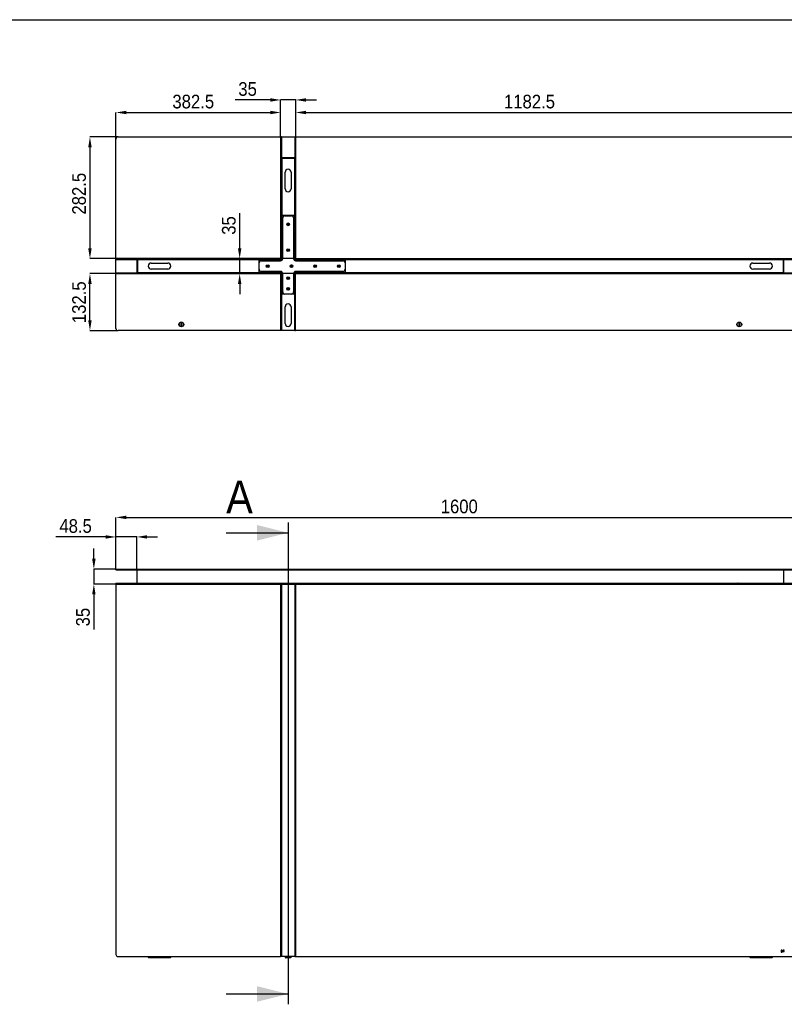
# Model space of a CAD drawing. Header units: millimetres. Extents: x 2573 to 11759, y -54 to 4251.
# Tile 3 of 7: x 6327 to 8103, y 1964 to 4251. Entities that reach past the tile are written whole.
import ezdxf

# ---------------------------------------------------------------- set-up
doc = ezdxf.new("R2010")
doc.units = ezdxf.units.MM
doc.header["$LTSCALE"] = 12
doc.header["$PDSIZE"] = -1
doc.linetypes.add('SLD-Solido', pattern=[0])
doc.layers.add('QUOTE', color=1, linetype='SLD-Solido')
doc.layers.add('SEZIONI', color=9, linetype='SLD-Solido')
doc.styles.add('SLDTEXTSTYLE0', font='GOTHIC.TTF', dxfattribs={"width": 0.913})
doc.dimstyles.new('SLDDIMSTYLE0', dxfattribs={"dimtxt": 31.75, "dimasz": 24, "dimexe": 0, "dimexo": 0.0625, "dimgap": 7.9375, "dimtad": 1, "dimdec": 1, "dimrnd": 1e-09, "dimzin": 12, "dimdsep": 46, "dimtxsty": 'SLDTEXTSTYLE0', "dimsah": 1, "dimcen": 0.09, "dimadec": 0, "dimazin": 3, "dimtfac": 1, "dimtdec": 1, "dimtofl": 0, "dimtmove": 0, "dimatfit": 3, "dimfxl": 1, "dimfrac": 2, "dimtolj": 1, "dimtzin": 12, "dimarcsym": 0})
doc.dimstyles.new('SLDDIMSTYLE1', dxfattribs={"dimtxt": 31.75, "dimasz": 24, "dimexe": 0, "dimexo": 0.0625, "dimgap": 7.9375, "dimtad": 1, "dimdec": 1, "dimrnd": 1e-09, "dimzin": 12, "dimdsep": 46, "dimtxsty": 'SLDTEXTSTYLE0', "dimsah": 1, "dimcen": 0.09, "dimadec": 0, "dimazin": 3, "dimtfac": 1, "dimtdec": 1, "dimtmove": 0, "dimatfit": 0, "dimfxl": 1, "dimfrac": 2, "dimtolj": 1, "dimtzin": 12, "dimarcsym": 0})

# ---------------------------------------------------------------- blocks, each defined once
blk = doc.blocks.new('_D')
at = {"layer": 'Defpoints', "color": 0, "transparency": 16777216}
for p in [(8150.7, 3095.4), (6550.7, 2975.4), (8150.7, 2975.4)]:
    blk.add_point(p, dxfattribs=at)
at = {"layer": 'QUOTE', "color": 0, "lineweight": -2, "transparency": 16777216}
for p, q in [((6550.7, 2975.4), (6550.7, 3095.4)), ((6574.7, 3095.4), (8126.7, 3095.4)), ((8150.7, 2975.4), (8150.7, 3095.4))]:
    blk.add_line(p, q, dxfattribs=at)
at = {"layer": 'QUOTE', "color": 0, "transparency": 16777216}
for points in [[(6574.7, 3099.4), (6574.7, 3091.4), (6550.7, 3095.4)], [(8126.7, 3099.4), (8126.7, 3091.4), (8150.7, 3095.4)]]:
    blk.add_solid(points, dxfattribs=at)
at = {"layer": 'QUOTE', "color": 0, "transparency": 16777216, "insert": (7348.2, 3136.7), "char_height": 31.75, "attachment_point": 2, "style": 'SLDTEXTSTYLE0'}
blk.add_mtext('\\A1;1600', dxfattribs=at)
blk = doc.blocks.new('_D_1')
at = {"layer": 'Defpoints', "color": 0, "transparency": 16777216}
for p in [(6550.7, 2975.4), (6499.4, 2940.4), (6965.7, 2940.4)]:
    blk.add_point(p, dxfattribs=at)
at = {"layer": 'QUOTE', "color": 0, "lineweight": -2, "transparency": 16777216}
for p, q in [((6499.4, 2999.4), (6499.4, 3023.4)), ((6550.6, 2975.4), (6499.4, 2975.4)), ((6499.4, 2975.4), (6499.4, 2940.4)), ((6965.6, 2940.4), (6499.4, 2940.4)), ((6499.4, 2916.4), (6499.4, 2835))]:
    blk.add_line(p, q, dxfattribs=at)
at = {"layer": 'QUOTE', "color": 0, "transparency": 16777216}
for points in [[(6495.4, 2999.4), (6503.4, 2999.4), (6499.4, 2975.4)], [(6495.4, 2916.4), (6503.4, 2916.4), (6499.4, 2940.4)]]:
    blk.add_solid(points, dxfattribs=at)
at = {"layer": 'QUOTE', "color": 0, "transparency": 16777216, "insert": (6458.1, 2863.7), "char_height": 31.75, "attachment_point": 2, "rotation": 90, "style": 'SLDTEXTSTYLE0'}
blk.add_mtext('\\A1;35', dxfattribs=at)
blk = doc.blocks.new('_D_2')
at = {"layer": 'Defpoints', "color": 0, "transparency": 16777216}
for p in [(6550.7, 3050), (6550.7, 2975.4), (6599.2, 2973.1)]:
    blk.add_point(p, dxfattribs=at)
at = {"layer": 'QUOTE', "color": 0, "lineweight": -2, "transparency": 16777216}
for p, q in [((6526.7, 3050), (6411.3, 3050)), ((6550.7, 2975.4), (6550.7, 3050)), ((6599.2, 3050), (6550.7, 3050)), ((6599.2, 2973.2), (6599.2, 3050)), ((6623.2, 3050), (6647.2, 3050))]:
    blk.add_line(p, q, dxfattribs=at)
at = {"layer": 'QUOTE', "color": 0, "transparency": 16777216}
for points in [[(6526.7, 3054), (6526.7, 3046), (6550.7, 3050)], [(6623.2, 3054), (6623.2, 3046), (6599.2, 3050)]]:
    blk.add_solid(points, dxfattribs=at)
at = {"layer": 'QUOTE', "color": 0, "transparency": 16777216, "insert": (6457, 3091.3), "char_height": 31.75, "attachment_point": 2, "style": 'SLDTEXTSTYLE0'}
blk.add_mtext('\\A1;48.5', dxfattribs=at)
blk = doc.blocks.new('_D_4')
at = {"layer": 'Defpoints', "color": 0, "transparency": 16777216}
for p in [(6490.3, 3661.6), (6965.7, 3661.6), (6555.7, 3529.1)]:
    blk.add_point(p, dxfattribs=at)
at = {"layer": 'QUOTE', "color": 0, "lineweight": -2, "transparency": 16777216}
for p, q in [((6965.6, 3661.6), (6490.3, 3661.6)), ((6490.3, 3553.1), (6490.3, 3637.6)), ((6555.6, 3529.1), (6490.3, 3529.1))]:
    blk.add_line(p, q, dxfattribs=at)
at = {"layer": 'QUOTE', "color": 0, "transparency": 16777216}
for points in [[(6486.3, 3637.6), (6494.3, 3637.6), (6490.3, 3661.6)], [(6486.3, 3553.1), (6494.3, 3553.1), (6490.3, 3529.1)]]:
    blk.add_solid(points, dxfattribs=at)
at = {"layer": 'QUOTE', "color": 0, "transparency": 16777216, "insert": (6449, 3595.1), "char_height": 31.75, "attachment_point": 2, "rotation": 90, "style": 'SLDTEXTSTYLE0'}
blk.add_mtext('\\A1;132.5', dxfattribs=at)
blk = doc.blocks.new('_D_5')
at = {"layer": 'Defpoints', "color": 0, "transparency": 16777216}
for p in [(6838.1, 3696.6), (6965.7, 3696.6), (6965.7, 3661.6)]:
    blk.add_point(p, dxfattribs=at)
at = {"layer": 'QUOTE', "color": 0, "lineweight": -2, "transparency": 16777216}
for p, q in [((6838.1, 3720.6), (6838.1, 3802.1)), ((6965.6, 3696.6), (6838.1, 3696.6)), ((6838.1, 3661.6), (6838.1, 3696.6)), ((6965.6, 3661.6), (6838.1, 3661.6)), ((6838.1, 3637.6), (6838.1, 3613.6))]:
    blk.add_line(p, q, dxfattribs=at)
at = {"layer": 'QUOTE', "color": 0, "transparency": 16777216}
for points in [[(6834.1, 3720.6), (6842.1, 3720.6), (6838.1, 3696.6)], [(6834.1, 3637.6), (6842.1, 3637.6), (6838.1, 3661.6)]]:
    blk.add_solid(points, dxfattribs=at)
at = {"layer": 'QUOTE', "color": 0, "transparency": 16777216, "insert": (6796.8, 3773.4), "char_height": 31.75, "attachment_point": 2, "rotation": 90, "style": 'SLDTEXTSTYLE0'}
blk.add_mtext('\\A1;35', dxfattribs=at)
blk = doc.blocks.new('_D_6')
at = {"layer": 'Defpoints', "color": 0, "transparency": 16777216}
for p in [(6555.7, 3979.1), (6490.3, 3696.6), (6965.7, 3696.6)]:
    blk.add_point(p, dxfattribs=at)
at = {"layer": 'QUOTE', "color": 0, "lineweight": -2, "transparency": 16777216}
for p, q in [((6555.6, 3979.1), (6490.3, 3979.1)), ((6490.3, 3955.1), (6490.3, 3720.6)), ((6965.6, 3696.6), (6490.3, 3696.6))]:
    blk.add_line(p, q, dxfattribs=at)
at = {"layer": 'QUOTE', "color": 0, "transparency": 16777216}
for points in [[(6486.3, 3955.1), (6494.3, 3955.1), (6490.3, 3979.1)], [(6486.3, 3720.6), (6494.3, 3720.6), (6490.3, 3696.6)]]:
    blk.add_solid(points, dxfattribs=at)
at = {"layer": 'QUOTE', "color": 0, "transparency": 16777216, "insert": (6449, 3847.3), "char_height": 31.75, "attachment_point": 2, "rotation": 90, "style": 'SLDTEXTSTYLE0'}
blk.add_mtext('\\A1;282.5', dxfattribs=at)
blk = doc.blocks.new('_D_7')
at = {"layer": 'Defpoints', "color": 0, "transparency": 16777216}
for p in [(6933.2, 4035.9), (6550.7, 3974.1), (6933.2, 3979.1)]:
    blk.add_point(p, dxfattribs=at)
at = {"layer": 'QUOTE', "color": 0, "lineweight": -2, "transparency": 16777216}
for p, q in [((6550.7, 3974.2), (6550.7, 4035.9)), ((6574.7, 4035.9), (6909.2, 4035.9)), ((6933.2, 3979.2), (6933.2, 4035.9))]:
    blk.add_line(p, q, dxfattribs=at)
at = {"layer": 'QUOTE', "color": 0, "transparency": 16777216}
for points in [[(6574.7, 4039.9), (6574.7, 4031.9), (6550.7, 4035.9)], [(6909.2, 4039.9), (6909.2, 4031.9), (6933.2, 4035.9)]]:
    blk.add_solid(points, dxfattribs=at)
at = {"layer": 'QUOTE', "color": 0, "transparency": 16777216, "insert": (6730.3, 4077.2), "char_height": 31.75, "attachment_point": 2, "style": 'SLDTEXTSTYLE0'}
blk.add_mtext('\\A1;382.5', dxfattribs=at)
blk = doc.blocks.new('_D_8')
at = {"layer": 'Defpoints', "color": 0, "transparency": 16777216}
for p in [(6968.2, 4065.1), (6933.2, 3979.1), (6968.2, 3979.1)]:
    blk.add_point(p, dxfattribs=at)
at = {"layer": 'QUOTE', "color": 0, "lineweight": -2, "transparency": 16777216}
for p, q in [((6909.2, 4065.1), (6827.7, 4065.1)), ((6933.2, 3979.2), (6933.2, 4065.1)), ((6968.2, 4065.1), (6933.2, 4065.1)), ((6968.2, 3979.2), (6968.2, 4065.1)), ((6992.2, 4065.1), (7016.2, 4065.1))]:
    blk.add_line(p, q, dxfattribs=at)
at = {"layer": 'QUOTE', "color": 0, "transparency": 16777216}
for points in [[(6909.2, 4069.1), (6909.2, 4061.1), (6933.2, 4065.1)], [(6992.2, 4069.1), (6992.2, 4061.1), (6968.2, 4065.1)]]:
    blk.add_solid(points, dxfattribs=at)
at = {"layer": 'QUOTE', "color": 0, "transparency": 16777216, "insert": (6856.5, 4106.4), "char_height": 31.75, "attachment_point": 2, "style": 'SLDTEXTSTYLE0'}
blk.add_mtext('\\A1;35', dxfattribs=at)
blk = doc.blocks.new('_D_9')
at = {"layer": 'Defpoints', "color": 0, "transparency": 16777216}
for p in [(8150.7, 4035.9), (6968.2, 3979.1), (8150.7, 3974.1)]:
    blk.add_point(p, dxfattribs=at)
at = {"layer": 'QUOTE', "color": 0, "lineweight": -2, "transparency": 16777216}
for p, q in [((6968.2, 3979.2), (6968.2, 4035.9)), ((6992.2, 4035.9), (8126.7, 4035.9)), ((8150.7, 3974.2), (8150.7, 4035.9))]:
    blk.add_line(p, q, dxfattribs=at)
at = {"layer": 'QUOTE', "color": 0, "transparency": 16777216}
for points in [[(6992.2, 4039.9), (6992.2, 4031.9), (6968.2, 4035.9)], [(8126.7, 4039.9), (8126.7, 4031.9), (8150.7, 4035.9)]]:
    blk.add_solid(points, dxfattribs=at)
at = {"layer": 'QUOTE', "color": 0, "transparency": 16777216, "insert": (7511.3, 4077.2), "char_height": 31.75, "attachment_point": 2, "style": 'SLDTEXTSTYLE0'}
blk.add_mtext('\\A1;1182.5', dxfattribs=at)

msp = doc.modelspace()

# ---------------------------------------------------------------- linework, layer by layer
for p, q in [((6550.66, 3696.65), (6550.66, 3974.15)), ((6555.66, 3979.15), (6933.16, 3979.15)), ((6935.16, 3979.15), (6933.16, 3979.15)), ((6933.16, 3979.15), (6933.16, 3974.15)), ((6933.16, 3974.15), (6933.16, 3696.65)), ((6935.16, 3979.15), (6935.16, 3974.15)), ((6935.16, 3979.15), (6966.16, 3979.15)), ((6935.16, 3974.15), (6935.16, 3696.65)), ((6966.16, 3979.15), (6968.16, 3979.15)), ((6966.16, 3979.15), (6966.16, 3974.15)), ((6966.16, 3974.15), (6966.16, 3696.65)), ((6968.16, 3979.15), (6968.16, 3974.15)), ((6968.16, 3979.15), (8145.66, 3979.15)), ((6968.16, 3974.15), (6968.16, 3696.65)), ((6935.41, 3930.65), (6935.41, 3929.65)), ((6965.91, 3930.65), (6935.41, 3930.65)), ((6965.91, 3929.65), (6935.41, 3929.65)), ((6965.66, 3929.15), (6935.66, 3929.15)), ((6935.66, 3929.15), (6935.66, 3796.65)), ((6965.66, 3929.15), (6965.66, 3796.65)), ((6965.91, 3930.65), (6965.91, 3929.65)), ((6943.66, 3858.65), (6943.66, 3897.15)), ((6957.66, 3897.15), (6957.66, 3858.65)), ((6965.66, 3796.65), (6935.66, 3796.65)), ((6935.66, 3796.65), (6935.66, 3696.65)), ((6938.16, 3696.65), (6938.16, 3791.15)), ((6943.16, 3796.15), (6958.16, 3796.15)), ((6949.4, 3777.51), (6948.91, 3776.75)), ((6948.91, 3776.75), (6950.04, 3776.02)), ((6950.04, 3776.02), (6949.3, 3774.89)), ((6949.3, 3774.89), (6950.06, 3774.4)), ((6950.53, 3776.77), (6949.4, 3777.51)), ((6950.06, 3774.4), (6950.79, 3775.53)), ((6951.26, 3777.9), (6950.53, 3776.77)), ((6950.79, 3775.53), (6951.92, 3774.79)), ((6952.02, 3777.4), (6951.26, 3777.9)), ((6951.28, 3776.28), (6952.02, 3777.4)), ((6952.41, 3775.54), (6951.28, 3776.28)), ((6951.92, 3774.79), (6952.41, 3775.54)), ((6963.16, 3791.15), (6963.16, 3696.65)), ((6965.66, 3696.65), (6965.66, 3796.65)), ((6949.4, 3717.51), (6948.91, 3716.75)), ((6948.91, 3716.75), (6950.04, 3716.02)), ((6950.04, 3716.02), (6949.3, 3714.89)), ((6949.3, 3714.89), (6950.06, 3714.4)), ((6950.53, 3716.77), (6949.4, 3717.51)), ((6950.06, 3714.4), (6950.79, 3715.53)), ((6951.26, 3717.9), (6950.53, 3716.77)), ((6950.79, 3715.53), (6951.92, 3714.79)), ((6952.02, 3717.4), (6951.26, 3717.9)), ((6951.28, 3716.28), (6952.02, 3717.4)), ((6952.41, 3715.54), (6951.28, 3716.28)), ((6951.92, 3714.79), (6952.41, 3715.54)), ((6550.66, 3694.65), (6550.66, 3696.65)), ((6550.66, 3696.65), (6555.66, 3696.65)), ((6550.66, 3694.65), (6555.66, 3694.65)), ((6550.66, 3663.65), (6550.66, 3694.65)), ((6555.66, 3696.65), (6935.66, 3696.65)), ((6555.66, 3694.65), (6935.66, 3694.65)), ((6599.16, 3694.4), (6599.16, 3663.9)), ((6599.16, 3694.4), (6600.16, 3694.4)), ((6600.16, 3694.4), (6600.16, 3663.9)), ((6600.66, 3694.15), (6600.66, 3664.15)), ((6600.66, 3694.15), (6882.66, 3694.15)), ((6632.66, 3686.15), (6671.16, 3686.15)), ((6882.66, 3694.15), (6882.66, 3664.15)), ((6937.49, 3694.15), (6882.66, 3694.15)), ((6883.16, 3671.65), (6883.16, 3686.65)), ((6888.16, 3691.65), (6933.16, 3691.65)), ((6935.16, 3696.65), (6933.16, 3696.65)), ((6935.66, 3694.65), (6935.66, 3696.65)), ((6935.66, 3694.65), (6935.66, 3694.35)), ((6937.6, 3694.35), (6935.66, 3694.35)), ((6935.66, 3694.15), (6935.66, 3694.35)), ((6965.66, 3694.35), (6963.72, 3694.35)), ((7083.66, 3694.15), (6963.83, 3694.15)), ((6965.66, 3696.65), (8145.66, 3696.65)), ((6965.66, 3694.65), (6965.66, 3696.65)), ((6965.66, 3694.35), (6965.66, 3694.65)), ((6965.66, 3694.65), (8145.66, 3694.65)), ((6965.66, 3694.35), (6965.66, 3694.15)), ((6966.16, 3696.65), (6968.16, 3696.65)), ((6968.16, 3691.65), (7078.16, 3691.65)), ((7083.16, 3686.65), (7083.16, 3671.65)), ((7083.66, 3664.15), (7083.66, 3694.15)), ((7083.66, 3694.15), (8100.66, 3694.15)), ((8030.16, 3686.15), (8068.66, 3686.15)), ((8100.66, 3694.15), (8100.66, 3664.15)), ((8102.16, 3694.4), (8101.16, 3694.4)), ((8101.16, 3663.9), (8101.16, 3694.4)), ((8102.16, 3663.9), (8102.16, 3694.4)), ((6550.66, 3663.65), (6550.66, 3661.65)), ((6550.66, 3663.65), (6555.66, 3663.65)), ((6550.66, 3661.65), (6555.66, 3661.65)), ((6550.66, 3534.15), (6550.66, 3661.65)), ((6555.66, 3663.65), (6935.66, 3663.65)), ((6555.66, 3661.65), (6935.66, 3661.65)), ((6599.16, 3663.9), (6600.16, 3663.9)), ((6600.66, 3664.15), (6882.66, 3664.15)), ((6671.16, 3672.15), (6632.66, 3672.15)), ((6882.66, 3664.15), (6937.49, 3664.15)), ((6933.16, 3666.65), (6888.16, 3666.65)), ((6901.9, 3680.51), (6901.41, 3679.75)), ((6901.41, 3679.75), (6902.54, 3679.02)), ((6902.54, 3679.02), (6901.8, 3677.89)), ((6901.8, 3677.89), (6902.56, 3677.4)), ((6903.03, 3679.77), (6901.9, 3680.51)), ((6902.56, 3677.4), (6903.29, 3678.53)), ((6903.76, 3680.9), (6903.03, 3679.77)), ((6903.29, 3678.53), (6904.42, 3677.79)), ((6904.52, 3680.4), (6903.76, 3680.9)), ((6903.78, 3679.28), (6904.52, 3680.4)), ((6904.91, 3678.54), (6903.78, 3679.28)), ((6904.42, 3677.79), (6904.91, 3678.54)), ((6935.16, 3661.65), (6933.16, 3661.65)), ((6933.16, 3661.65), (6933.16, 3529.15)), ((6935.16, 3661.65), (6935.16, 3529.15)), ((6935.66, 3663.95), (6935.66, 3664.15)), ((6937.6, 3663.95), (6935.66, 3663.95)), ((6935.66, 3663.65), (6935.66, 3663.95)), ((6935.66, 3663.65), (6935.66, 3661.65)), ((6935.66, 3613.65), (6935.66, 3661.65)), ((6938.16, 3619.15), (6938.16, 3661.65)), ((6957.71, 3679.6), (6956.37, 3679.6)), ((6956.37, 3679.6), (6956.37, 3678.7)), ((6956.37, 3678.7), (6957.71, 3678.7)), ((6958.61, 3680.94), (6957.71, 3680.94)), ((6957.71, 3680.94), (6957.71, 3679.6)), ((6957.71, 3678.7), (6957.71, 3677.35)), ((6957.71, 3677.35), (6958.61, 3677.35)), ((6958.61, 3679.6), (6958.61, 3680.94)), ((6959.95, 3679.6), (6958.61, 3679.6)), ((6958.61, 3677.35), (6958.61, 3678.7)), ((6958.61, 3678.7), (6959.95, 3678.7)), ((6959.95, 3678.7), (6959.95, 3679.6)), ((6963.16, 3661.65), (6963.16, 3619.15)), ((6965.66, 3663.95), (6963.72, 3663.95)), ((6963.83, 3664.15), (7083.66, 3664.15)), ((6965.66, 3664.15), (6965.66, 3663.95)), ((6965.66, 3663.95), (6965.66, 3663.65)), ((6965.66, 3663.65), (6965.66, 3661.65)), ((6965.66, 3663.65), (8145.66, 3663.65)), ((6965.66, 3661.65), (6965.66, 3613.65)), ((6965.66, 3661.65), (8145.66, 3661.65)), ((6966.16, 3529.15), (6966.16, 3661.65)), ((6966.16, 3661.65), (6968.16, 3661.65)), ((7078.16, 3666.65), (6968.16, 3666.65)), ((6968.16, 3529.15), (6968.16, 3661.65)), ((7011.9, 3680.51), (7011.41, 3679.75)), ((7011.41, 3679.75), (7012.54, 3679.02)), ((7012.54, 3679.02), (7011.8, 3677.89)), ((7011.8, 3677.89), (7012.56, 3677.4)), ((7013.03, 3679.77), (7011.9, 3680.51)), ((7012.56, 3677.4), (7013.29, 3678.53)), ((7013.76, 3680.9), (7013.03, 3679.77)), ((7013.29, 3678.53), (7014.42, 3677.79)), ((7014.52, 3680.4), (7013.76, 3680.9)), ((7013.78, 3679.28), (7014.52, 3680.4)), ((7014.91, 3678.54), (7013.78, 3679.28)), ((7014.42, 3677.79), (7014.91, 3678.54)), ((7066.9, 3680.51), (7066.41, 3679.75)), ((7066.41, 3679.75), (7067.54, 3679.02)), ((7067.54, 3679.02), (7066.8, 3677.89)), ((7066.8, 3677.89), (7067.56, 3677.4)), ((7068.03, 3679.77), (7066.9, 3680.51)), ((7067.56, 3677.4), (7068.29, 3678.53)), ((7068.76, 3680.9), (7068.03, 3679.77)), ((7068.29, 3678.53), (7069.42, 3677.79)), ((7069.52, 3680.4), (7068.76, 3680.9)), ((7068.78, 3679.28), (7069.52, 3680.4)), ((7069.91, 3678.54), (7068.78, 3679.28)), ((7069.42, 3677.79), (7069.91, 3678.54)), ((7083.66, 3664.15), (8100.66, 3664.15)), ((8068.66, 3672.15), (8030.16, 3672.15)), ((8102.16, 3663.9), (8101.16, 3663.9)), ((6949.4, 3652.51), (6948.91, 3651.75)), ((6948.91, 3651.75), (6950.04, 3651.02)), ((6950.04, 3651.02), (6949.3, 3649.89)), ((6949.3, 3649.89), (6950.06, 3649.4)), ((6950.53, 3651.77), (6949.4, 3652.51)), ((6950.06, 3649.4), (6950.79, 3650.53)), ((6951.26, 3652.9), (6950.53, 3651.77)), ((6950.79, 3650.53), (6951.92, 3649.79)), ((6952.02, 3652.4), (6951.26, 3652.9)), ((6951.28, 3651.28), (6952.02, 3652.4)), ((6952.41, 3650.54), (6951.28, 3651.28)), ((6951.92, 3649.79), (6952.41, 3650.54)), ((6958.16, 3614.15), (6943.16, 3614.15)), ((6950.21, 3626.6), (6948.87, 3626.6)), ((6948.87, 3626.6), (6948.87, 3625.7)), ((6948.87, 3625.7), (6950.21, 3625.7)), ((6951.11, 3627.94), (6950.21, 3627.94)), ((6950.21, 3627.94), (6950.21, 3626.6)), ((6950.21, 3625.7), (6950.21, 3624.35)), ((6950.21, 3624.35), (6951.11, 3624.35)), ((6951.11, 3626.6), (6951.11, 3627.94)), ((6952.45, 3626.6), (6951.11, 3626.6)), ((6951.11, 3624.35), (6951.11, 3625.7)), ((6951.11, 3625.7), (6952.45, 3625.7)), ((6952.45, 3625.7), (6952.45, 3626.6)), ((6935.66, 3529.15), (6935.66, 3613.65)), ((6965.66, 3613.65), (6935.66, 3613.65)), ((6965.66, 3613.65), (6965.66, 3529.15)), ((6943.66, 3545.9), (6943.66, 3584.4)), ((6957.66, 3584.4), (6957.66, 3545.9)), ((6702.23, 3545.33), (6700.99, 3544.11)), ((6703.9, 3544.86), (6702.23, 3545.33)), ((7998.23, 3545.33), (7996.99, 3544.11)), ((7999.9, 3544.86), (7998.23, 3545.33)), ((6933.16, 3529.15), (6555.66, 3529.15)), ((6700.99, 3544.11), (6701.42, 3542.44)), ((6701.42, 3542.44), (6703.09, 3541.97)), ((6703.09, 3541.97), (6704.33, 3543.18)), ((6704.33, 3543.18), (6703.9, 3544.86)), ((6935.16, 3529.15), (6933.16, 3529.15)), ((6935.66, 3529.15), (6935.16, 3529.15)), ((6965.66, 3529.15), (6935.66, 3529.15)), ((6966.16, 3529.15), (6965.66, 3529.15)), ((6966.16, 3529.15), (6968.16, 3529.15)), ((8145.66, 3529.15), (6968.16, 3529.15)), ((7996.99, 3544.11), (7997.42, 3542.44)), ((7997.42, 3542.44), (7999.09, 3541.97)), ((7999.09, 3541.97), (8000.33, 3543.18)), ((8000.33, 3543.18), (7999.9, 3544.86)), ((6550.66, 2973.37), (6550.66, 2975.37)), ((6550.66, 2975.37), (6555.66, 2975.37)), ((6550.66, 2973.37), (6555.66, 2973.37)), ((6555.66, 2975.37), (8145.66, 2975.37)), ((6555.66, 2973.37), (8145.66, 2973.37)), ((6599.16, 2973.12), (6599.16, 2942.62)), ((8102.16, 2973.12), (6599.16, 2973.12)), ((8102.16, 2942.62), (8102.16, 2973.12)), ((6550.66, 2942.37), (6550.66, 2940.37)), ((6550.66, 2942.37), (6555.66, 2942.37)), ((6550.66, 2940.37), (6550.66, 2080.37)), ((6550.66, 2940.37), (6555.66, 2940.37)), ((6555.66, 2942.37), (8145.66, 2942.37)), ((6555.66, 2940.37), (8145.66, 2940.37)), ((6599.16, 2942.62), (8102.16, 2942.62)), ((6648.91, 2942.62), (6648.91, 2942.37)), ((6652.41, 2942.37), (6652.41, 2942.62)), ((6699.91, 2942.62), (6699.66, 2942.37)), ((6705.66, 2942.37), (6705.41, 2942.62)), ((6848.91, 2942.62), (6848.91, 2942.37)), ((6852.41, 2942.37), (6852.41, 2942.62)), ((6935.16, 2940.37), (6933.16, 2940.37)), ((6933.16, 2940.37), (6933.16, 2080.37)), ((6935.16, 2940.37), (6935.16, 2080.37)), ((6935.41, 2075.37), (6935.41, 2940.37)), ((6948.91, 2942.62), (6948.91, 2942.37)), ((6952.41, 2942.37), (6952.41, 2942.62)), ((6965.91, 2940.37), (6965.91, 2075.37)), ((6966.16, 2940.37), (6966.16, 2080.37)), ((6966.16, 2940.37), (6968.16, 2940.37)), ((6968.16, 2940.37), (6968.16, 2080.37)), ((7048.91, 2942.62), (7048.91, 2942.37)), ((7052.41, 2942.37), (7052.41, 2942.62)), ((7248.91, 2942.62), (7248.91, 2942.37)), ((7252.41, 2942.37), (7252.41, 2942.62)), ((7448.91, 2942.62), (7448.91, 2942.37)), ((7452.41, 2942.37), (7452.41, 2942.62)), ((7648.91, 2942.62), (7648.91, 2942.37)), ((7652.41, 2942.37), (7652.41, 2942.62)), ((7848.91, 2942.62), (7848.91, 2942.37)), ((7852.41, 2942.37), (7852.41, 2942.62)), ((7995.91, 2942.62), (7995.66, 2942.37)), ((8001.66, 2942.37), (8001.41, 2942.62)), ((8048.91, 2942.62), (8048.91, 2942.37)), ((8052.41, 2942.37), (8052.41, 2942.62)), ((8095.75, 2089.77), (8095.75, 2085.37)), ((8097.39, 2089.77), (8095.75, 2089.77)), ((8095.75, 2085.37), (8097.39, 2085.37)), ((8096.55, 2089.03), (8096.55, 2086.11)), ((8097.39, 2089.03), (8096.55, 2089.03)), ((8096.55, 2086.11), (8097.39, 2086.11)), ((8098.88, 2087.56), (8098.88, 2087.57)), ((8099.73, 2087.57), (8099.73, 2087.58)), ((8100.8, 2089.74), (8100.8, 2087.3)), ((8102.64, 2089.74), (8100.8, 2089.74)), ((8100.8, 2087.3), (8102.65, 2087.3)), ((8101.33, 2088.76), (8101.33, 2089.26)), ((8101.33, 2089.26), (8102.64, 2089.26)), ((8102.48, 2088.76), (8101.33, 2088.76)), ((8101.33, 2088.29), (8102.48, 2088.29)), ((8101.33, 2087.77), (8101.33, 2088.29)), ((8102.65, 2087.77), (8101.33, 2087.77)), ((8102.48, 2088.29), (8102.48, 2088.76)), ((8102.64, 2089.26), (8102.64, 2089.74)), ((8102.65, 2087.3), (8102.65, 2087.77)), ((6555.66, 2075.37), (6933.16, 2075.37)), ((6625.66, 2075.37), (6625.66, 2074.17)), ((6632.66, 2072.67), (6627.16, 2072.67)), ((6671.16, 2072.67), (6632.66, 2072.67)), ((6676.66, 2072.67), (6671.16, 2072.67)), ((6678.16, 2074.17), (6678.16, 2075.37)), ((6933.16, 2080.37), (6933.16, 2075.37)), ((6935.16, 2075.37), (6933.16, 2075.37)), ((6935.16, 2080.37), (6935.16, 2075.37)), ((6935.16, 2075.37), (6935.41, 2075.37)), ((6965.91, 2075.37), (6935.41, 2075.37)), ((6943.66, 2075.37), (6943.66, 2074.17)), ((6956.16, 2072.67), (6945.16, 2072.67)), ((6957.66, 2075.37), (6957.66, 2074.17)), ((6965.91, 2075.37), (6966.16, 2075.37)), ((6966.16, 2080.37), (6966.16, 2075.37)), ((6966.16, 2075.37), (6968.16, 2075.37)), ((6968.16, 2080.37), (6968.16, 2075.37)), ((6968.16, 2075.37), (8145.66, 2075.37)), ((8023.16, 2075.37), (8023.16, 2074.17)), ((8030.16, 2072.67), (8024.66, 2072.67)), ((8068.66, 2072.67), (8030.16, 2072.67)), ((8074.16, 2072.67), (8068.66, 2072.67)), ((8075.66, 2074.17), (8075.66, 2075.37))]:
    msp.add_line(p, q)
for centre, radius in [((6950.66, 3776.15), 3.15), ((6950.66, 3776.15), 2.8), ((6950.66, 3716.15), 3.15), ((6950.66, 3716.15), 2.8), ((6903.16, 3679.15), 3.15), ((6958.16, 3679.15), 3.15), ((7013.16, 3679.15), 3.15), ((7068.16, 3679.15), 3.15), ((6903.16, 3679.15), 2.8), ((6958.16, 3679.15), 2.8), ((7013.16, 3679.15), 2.8), ((7068.16, 3679.15), 2.8), ((6950.66, 3651.15), 3.15), ((6950.66, 3651.15), 2.8), ((6950.66, 3626.15), 3.15), ((6950.66, 3626.15), 2.8), ((6702.66, 3543.65), 5.6), ((6702.66, 3543.65), 5), ((7998.66, 3543.65), 5.6), ((7998.66, 3543.65), 5)]:
    msp.add_circle(centre, radius)
for centre, radius, start, end in [((6555.66, 3974.15), 5, 90, 180), ((6950.66, 3897.15), 7, 0, 180), ((6950.66, 3858.65), 7, 180, 0), ((6943.16, 3791.15), 5, 90, 180), ((6958.16, 3791.15), 5, 360, 90), ((6632.66, 3679.15), 7, 90, 270), ((6671.16, 3679.15), 7, 270, 90), ((6888.16, 3686.65), 5, 90, 180), ((6933.16, 3696.65), 5, 270, 0), ((6968.16, 3696.65), 5, 180, 270), ((7078.16, 3686.65), 5, 360, 90), ((8030.16, 3679.15), 7, 90, 270), ((8068.66, 3679.15), 7, 270, 90), ((6888.16, 3671.65), 5, 180, 270), ((6933.16, 3661.65), 5, 0, 90), ((6968.16, 3661.65), 5, 90, 180), ((7078.16, 3671.65), 5, 270, 0), ((6943.16, 3619.15), 5, 180, 270), ((6958.16, 3619.15), 5, 270, 0), ((6950.66, 3584.4), 7, 0, 180), ((6950.66, 3545.9), 7, 180, 0), ((6555.66, 3534.15), 5, 180, 270), ((6555.66, 2080.37), 5, 180, 270), ((6627.16, 2074.17), 1.5, 180, 270), ((6676.66, 2074.17), 1.5, 270, 0), ((6945.16, 2074.17), 1.5, 180, 270), ((6956.16, 2074.17), 1.5, 270, 0), ((8024.66, 2074.17), 1.5, 180, 270), ((8074.16, 2074.17), 1.5, 270, 0)]:
    msp.add_arc(centre, radius, start, end)
for points in [[(8099.73, 2087.58), (8099.73, 2088.85), (8098.74, 2089.77), (8097.39, 2089.77)], [(8098.88, 2087.57), (8098.88, 2088.43), (8098.27, 2089.03), (8097.39, 2089.03)], [(8097.39, 2085.37), (8098.74, 2085.37), (8099.73, 2086.3), (8099.73, 2087.57)], [(8097.39, 2086.11), (8098.27, 2086.11), (8098.88, 2086.71), (8098.88, 2087.56)]]:
    msp.add_open_spline(points, degree=3)
at = {"layer": 'QUOTE', "color": 7, "true_color": 0xffffff}
msp.add_line((5608.7, 4251.49), (11758.41, 4251.49), dxfattribs=at)
at = {"layer": 'SEZIONI'}
msp.add_line((6950.66, 3083.69), (6950.66, 1964.35), dxfattribs=at)
at = {"layer": 'SEZIONI', "linetype": 'SLD-Solido'}
for p, q in [((6806.66, 3059.69), (6950.66, 3059.69)), ((6806.66, 1988.35), (6950.66, 1988.35))]:
    msp.add_line(p, q, dxfattribs=at)
at = {"layer": 'SEZIONI'}
for points in [[(6950.66, 3059.69), (6878.66, 3077.69), (6878.66, 3041.69)], [(6950.66, 1988.35), (6878.66, 2006.35), (6878.66, 1970.35)]]:
    msp.add_solid(points, dxfattribs=at)

# ---------------------------------------------------------------- texts
at = {"layer": 'SEZIONI', "insert": (6806.66, 3180.72), "char_height": 76.2, "attachment_point": 1, "style": 'SLDTEXTSTYLE0'}
msp.add_mtext('A', dxfattribs=at)

# ---------------------------------------------------------------- dimensions: what is measured, and where the dimension line sits
at = {"layer": 'QUOTE'}
for base, p1, p2, dimstyle, picture, middle in [((6968.16, 4065.08), (6933.16, 3979.15), (6968.16, 3979.15), 'SLDDIMSTYLE1', '_D_8', (6856.45, 4065.08)), ((6933.16, 4035.9), (6550.66, 3974.15), (6933.16, 3979.15), 'SLDDIMSTYLE0', '_D_7', (6730.33, 4035.9)), ((8150.66, 4035.9), (6968.16, 3979.15), (8150.66, 3974.15), 'SLDDIMSTYLE0', '_D_9', (7511.32, 4035.9)), ((8150.66, 3095.37), (6550.66, 2975.37), (8150.66, 2975.37), 'SLDDIMSTYLE0', '_D', (7348.22, 3095.37)), ((6550.66, 3050.02), (6599.16, 2973.12), (6550.66, 2975.37), 'SLDDIMSTYLE1', '_D_2', (6456.99, 3050.02))]:
    dim = msp.add_linear_dim(base=base, p1=p1, p2=p2, dimstyle=dimstyle, dxfattribs=at)
    dim.commit()
    dim.dimension.update_dxf_attribs({"geometry": picture, "text_midpoint": middle, "dimtype": 160})
for base, p1, p2, dimstyle, picture, middle in [((6490.28, 3696.65), (6555.66, 3979.15), (6965.66, 3696.65), 'SLDDIMSTYLE0', '_D_6', (6490.28, 3847.31)), ((6838.09, 3696.65), (6965.66, 3661.65), (6965.66, 3696.65), 'SLDDIMSTYLE1', '_D_5', (6838.09, 3773.36)), ((6490.28, 3661.65), (6555.66, 3529.15), (6965.66, 3661.65), 'SLDDIMSTYLE0', '_D_4', (6490.28, 3595.11)), ((6499.4, 2940.37), (6550.66, 2975.37), (6965.66, 2940.37), 'SLDDIMSTYLE1', '_D_1', (6499.4, 2863.66))]:
    dim = msp.add_linear_dim(base=base, p1=p1, p2=p2, angle=90, dimstyle=dimstyle, dxfattribs=at)
    dim.commit()
    dim.dimension.update_dxf_attribs({"geometry": picture, "text_midpoint": middle, "dimtype": 160})

doc.saveas('drawing.dxf')
